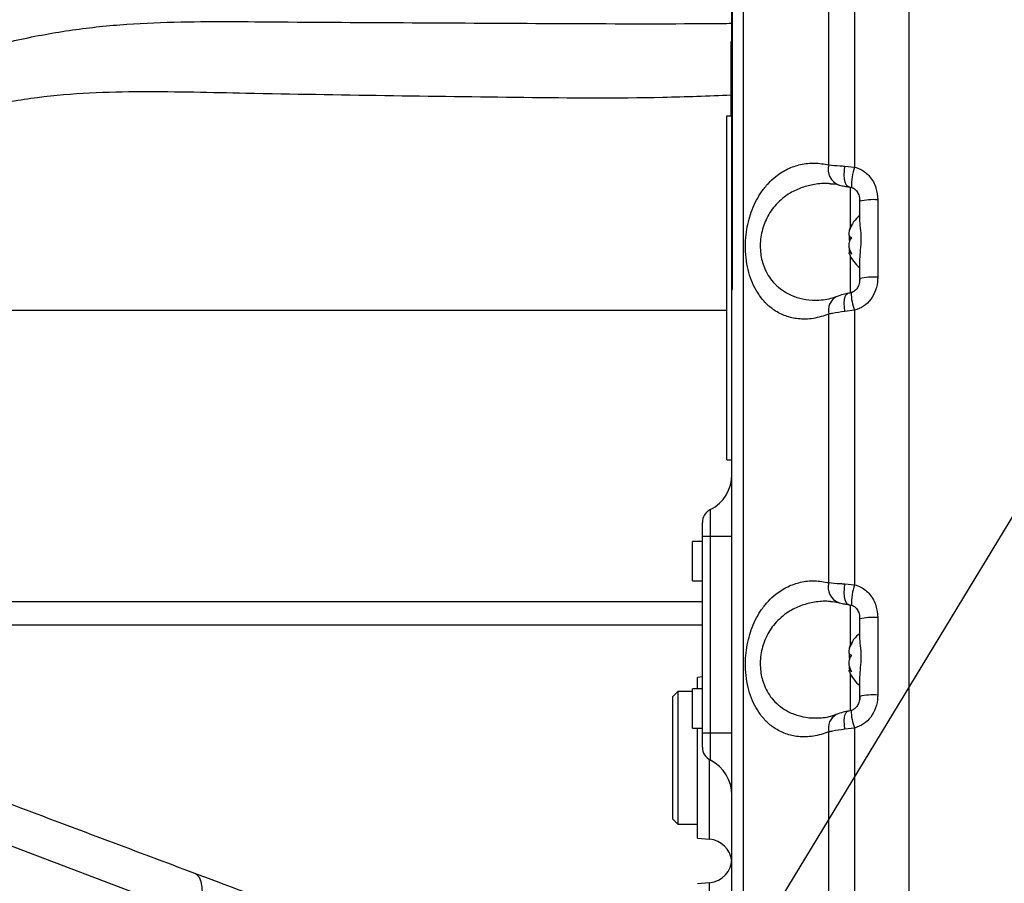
# Model space of a CAD drawing. Extents: x 0 to 16820, y 0 to 11880.
# Tile 30 of 77: x 7728 to 7929, y 6662 to 6838. Entities that reach past the tile are written whole.
import ezdxf

# ---------------------------------------------------------------- set-up
doc = ezdxf.new("R2010")
doc.units = 0
doc.header["$LTSCALE"] = 20
doc.layers.get('0').update_dxf_attribs({"linetype": 'CONTINUOUS'})
doc.styles.add('SLDTEXTSTYLE0', font='TXT', dxfattribs={"width": 0.605})
doc.dimstyles.new('SLDDIMSTYLE0', dxfattribs={"dimtxt": 100, "dimasz": 100, "dimexe": 0, "dimexo": 0.0625, "dimgap": 25, "dimtad": 1, "dimdec": 1, "dimrnd": 1e-09, "dimzin": 12, "dimtxsty": 'SLDTEXTSTYLE0', "dimsah": 1, "dimcen": 0, "dimazin": 3, "dimtfac": 1, "dimtofl": 0, "dimtmove": 0, "dimatfit": 3, "dimtolj": 1, "dimtzin": 12})
doc.dimstyles.new('SLDDIMSTYLE1', dxfattribs={"dimtxt": 100, "dimasz": 100, "dimexe": 0, "dimexo": 0.0625, "dimgap": 25, "dimtad": 1, "dimdec": 4, "dimlfac": 20, "dimzin": 12, "dimtxsty": 'SLDTEXTSTYLE0', "dimsah": 1, "dimcen": 0.09, "dimazin": 3, "dimtfac": 1, "dimtofl": 0, "dimtmove": 0, "dimatfit": 3, "dimtolj": 1, "dimtzin": 12})

# ---------------------------------------------------------------- blocks, each defined once
blk = doc.blocks.new('_D')
at = {"color": 7, "linetype": 'CONTINUOUS'}
blk.add_line((10599.79, 8574.46), (7791.16, 6507.87), dxfattribs=at)
blk.add_solid([(10599.79, 8574.46), (10510.36, 8527.27), (10528.14, 8503.11)], dxfattribs=at)
at = {"color": 7, "linetype": 'CONTINUOUS', "insert": (8954.78, 7524), "char_height": 100, "attachment_point": 1, "rotation": 36.3456, "style": 'SLDTEXTSTYLE0'}
blk.add_mtext('R3487', dxfattribs=at)
blk = doc.blocks.new('_D_1')
at = {"color": 7, "linetype": 'CONTINUOUS'}
for q in [(9232.57, 8882.9), (7791.16, 6507.87)]:
    blk.add_line((8490.54, 7660.25), q, dxfattribs=at)
blk.add_solid([(8490.54, 7660.25), (8555.25, 7737.96), (8529.6, 7753.52)], dxfattribs=at)
at = {"color": 7, "linetype": 'CONTINUOUS', "insert": (8912.41, 8603.77), "char_height": 100, "attachment_point": 1, "rotation": 58.7465, "style": 'SLDTEXTSTYLE0'}
blk.add_mtext('R1348', dxfattribs=at)
blk = doc.blocks.new('_D_2')
at = {"color": 7, "linetype": 'CONTINUOUS'}
for p, q in [((4317.75, 7120.33), (3817.21, 7208.59)), ((7831.16, 6507.87), (11826.43, 6507.87))]:
    blk.add_line(p, q, dxfattribs=at)
blk.add_arc((7791.16, 6507.87), 4005.26, 0, 170, dxfattribs=at)
for points in [[(3846.75, 7203.38), (3880.08, 7298.85), (3850.61, 7304.42)], [(11796.43, 6507.87), (11810.18, 6608.05), (11780.18, 6607.68)]]:
    blk.add_solid(points, dxfattribs=at)
at = {"color": 7, "linetype": 'CONTINUOUS', "insert": (8009.94, 10638.69), "char_height": 100, "attachment_point": 1, "rotation": 355, "style": 'SLDTEXTSTYLE0'}
blk.add_mtext('170°', dxfattribs=at)

msp = doc.modelspace()

# ---------------------------------------------------------------- linework, layer by layer
at = {"color": 7, "linetype": 'CONTINUOUS'}
for p, q in [((7873.3147209, 6783.1216252), (7873.3147209, 6952.6216483)), ((7909.1647242, 6892.5007975), (7909.1647242, 6522.5217056)), ((7873.0147232, 6818.5082472), (7873.0147232, 6833.6216307)), ((7872.1647237, 6818.5082472), (7873.1647258, 6818.5082472)), ((7872.1647237, 6748.5082543), (7872.1647237, 6818.5082472)), ((7899.1647263, 6801.3779617), (7899.1647263, 6801.1272049)), ((7899.1647263, 6797.6175046), (7899.1647263, 6801.1272049)), ((7897.399952, 6790.684799), (7897.0686023, 6790.684799)), ((7899.1647263, 6785.367111), (7899.1647263, 6788.8768113)), ((7899.1647263, 6785.367111), (7899.1647263, 6785.0790716)), ((7873.2147266, 6783.1216252), (7873.3147209, 6783.1216252)), ((7872.1647237, 6778.8716352), (7688.4861191, 6778.8716352)), ((7872.1647237, 6748.5082543), (7873.1647258, 6748.5082543)), ((7867.1647211, 6732.8716314), (7867.1647211, 6735.7103026)), ((7867.1647211, 6731.8716443), (7865.1647245, 6731.8716443)), ((7865.1647245, 6723.871643), (7865.1647245, 6731.8716443)), ((7867.1647211, 6692.8716398), (7867.1647211, 6732.8716314)), ((7865.1647245, 6723.871643), (7867.1647211, 6723.871643)), ((7899.1647263, 6716.2658817), (7899.1647263, 6716.1272115)), ((7899.1647263, 6712.6175112), (7899.1647263, 6716.1272115)), ((7867.1647211, 6714.8716396), (7694.7218676, 6714.8716396)), ((7897.399952, 6705.6848055), (7897.0686023, 6705.6848055)), ((7867.1647211, 6704.3090856), (7866.1647265, 6704.221586)), ((7866.1647265, 6701.8716431), (7866.1647265, 6704.221586)), ((7899.1647263, 6700.3671027), (7899.1647263, 6703.8768179)), ((7862.1647258, 6701.3716346), (7861.1647238, 6700.3716326)), ((7865.1647245, 6701.3716346), (7862.1647258, 6701.3716346)), ((7862.1647258, 6701.3716346), (7862.1647258, 6674.3716395)), ((7867.1647211, 6701.8716431), (7865.1647245, 6701.8716431)), ((7865.1647245, 6693.8716418), (7865.1647245, 6701.8716431)), ((7861.1647238, 6675.3716415), (7861.1647238, 6700.3716326)), ((7899.1647263, 6700.3671027), (7899.1647263, 6699.6962971)), ((7865.1647245, 6693.8716418), (7867.1647211, 6693.8716418)), ((7866.1647265, 6671.5216881), (7866.1647265, 6693.8716418)), ((7867.1647211, 6690.0329835), (7867.1647211, 6692.8716398)), ((7861.1647238, 6675.3716415), (7862.1647258, 6674.3716395)), ((7862.1647258, 6674.3716395), (7866.1647265, 6674.3716395)), ((7866.1647265, 6671.5216881), (7868.6005001, 6671.3085866)), ((7868.6005001, 6662.4346918), (7866.1647265, 6662.2215903))]:
    msp.add_line(p, q, dxfattribs=at)
at = {"color": 8, "linetype": 'CONTINUOUS'}
for p, q in [((7898.1042479, 6863.9124132), (7898.1042479, 6808.0733514)), ((7892.8806533, 6808.5026837), (7892.8806533, 6863.1268537)), ((7896.1559807, 6808.2533574), (7898.1042479, 6808.0733514)), ((7897.2693955, 6795.8152092), (7897.2693955, 6803.9915359)), ((7902.8160994, 6801.4012969), (7902.8160994, 6785.6411732)), ((7897.2693955, 6782.4131942), (7897.2693955, 6789.9280882)), ((7892.8806533, 6723.5026753), (7892.8806533, 6778.1268454)), ((7898.1042479, 6778.9124048), (7896.1559807, 6778.6746717)), ((7898.1042479, 6778.9124048), (7898.1042479, 6723.073358)), ((7868.8010846, 6732.8716314), (7868.8010846, 6738.3824683)), ((7868.8010846, 6732.8716314), (7867.1647211, 6732.8716314)), ((7868.8010846, 6692.8716398), (7868.8010846, 6732.8716314)), ((7873.1647258, 6732.8716314), (7868.8010846, 6732.8716314)), ((7896.1559807, 6723.253364), (7898.1042479, 6723.073358)), ((7690.0887688, 6719.6971423), (7867.1647211, 6719.6971423)), ((7897.2693955, 6710.8152008), (7897.2693955, 6718.9915276)), ((7902.8160994, 6716.4012885), (7902.8160994, 6700.6411797)), ((7764.6409006, 6655.4834938), (7630.3175961, 6706.3970065)), ((7897.2693955, 6697.4132008), (7897.2693955, 6704.9280799)), ((7898.1042479, 6693.9124114), (7896.1559807, 6693.6746633)), ((7898.1042479, 6693.9124114), (7898.1042479, 6638.0733496)), ((7868.8010846, 6692.8716398), (7867.1647211, 6692.8716398)), ((7873.1647258, 6692.8716398), (7868.8010846, 6692.8716398)), ((7868.8010846, 6687.3608029), (7868.8010846, 6692.8716398)), ((7892.8806533, 6638.5026819), (7892.8806533, 6693.1268519)), ((7868.6005001, 6671.3085866), (7868.6005001, 6687.4730534)), ((7868.6005001, 6629.308576), (7868.6005001, 6662.4346918))]:
    msp.add_line(p, q, dxfattribs=at)
at = {"color": 8, "linetype": 'CONTINUOUS', "flags": 128}
for points in [[(7896.9102402, 6804.0343619), (7896.6509451, 6804.1528857), (7896.3999425, 6804.4790721), (7896.2063392, 6804.9922979), (7896.0804318, 6805.6652046), (7896.0289334, 6806.4619994), (7896.0545708, 6807.3403037), (7896.1559807, 6808.2533574)], [(7896.1559807, 6778.6746717), (7896.0545708, 6779.5673406), (7896.0289334, 6780.3987062), (7896.0804318, 6781.124512), (7896.2063392, 6781.7061639), (7896.3999425, 6782.1126974), (7896.6509451, 6782.3224759), (7896.7285951, 6782.3439634)], [(7896.9102402, 6719.0343535), (7896.6509451, 6719.1528774), (7896.3999425, 6719.4790787), (7896.2063392, 6719.9922896), (7896.0804318, 6720.6651962), (7896.0289334, 6721.4619911), (7896.0545708, 6722.3402953), (7896.1559807, 6723.253364)], [(7896.1559807, 6693.6746633), (7896.0545708, 6694.5673323), (7896.0289334, 6695.3986979), (7896.0804318, 6696.1245036), (7896.2063392, 6696.7061556), (7896.3999425, 6697.112689), (7896.6509451, 6697.3224676), (7896.7285951, 6697.34397)], [(7764.6409006, 6655.4834938), (7765.0591725, 6657.1489668), (7765.3305785, 6658.7451345), (7765.4465244, 6660.221467), (7765.403339, 6661.5312195), (7765.2023912, 6662.6329071), (7764.8500421, 6663.4916759), (7764.357447, 6664.0803314), (7763.9347234, 6664.3223113)]]:
    msp.add_lwpolyline(points, dxfattribs=at)
at = {"color": 7, "linetype": 'CONTINUOUS'}
for centre, radius, start, end in [((7791.1647235, 6507.8716374), 3487, 190, 170), ((7791.1647235, 6507.8716374), 1348, 190, 170), ((7903.5637053, 6792.7522483), 7, 128.934088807, 158.314093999), ((7903.5637053, 6792.9910265), 7, 201.761895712, 231.065911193), ((7865.1647235, 6745.508256), 8, 297.035691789, 0), ((7870.1647235, 6735.710297), 3, 117.035691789, 180), ((7903.5637053, 6707.7522483), 7, 128.934088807, 158.314093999), ((7903.5637053, 6707.9910265), 7, 201.761895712, 231.065911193), ((7870.1647235, 6690.0329778), 3, 180, 242.964308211), ((7865.1647235, 6680.2350188), 8, 0, 62.964308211), ((7868.1647235, 6666.3276062), 5, 6.246504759, 85), ((7868.1647235, 6667.4156685), 5, 275, 0)]:
    msp.add_arc(centre, radius, start, end, dxfattribs=at)
at = {"color": 8, "linetype": 'CONTINUOUS'}
for centre, radius, start, end in [((7896.07853, 6807.5490209), 3.3370478, 163.394499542, 248.924210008), ((7909.6167075, 6804.160307), 12.1593027, 161.227283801, 181.111024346), ((7901.9606276, 6788.3393326), 13.0899482, 86.25285919, 102.332905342), ((7901.9607093, 6772.57673), 13.0924164, 86.253924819, 102.330909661), ((7895.8815789, 6778.9430283), 3.1099372, 119.007952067, 195.215102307), ((7907.3392046, 6782.5411618), 9.9223133, 180.22696863, 201.451704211), ((7896.078489, 6722.5490039), 3.3370109, 163.394154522, 248.92472115), ((7909.6167183, 6719.1603118), 12.1593135, 161.227292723, 181.111015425), ((7901.960596, 6703.3390513), 13.0902226, 86.252798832, 102.332500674), ((7901.9606409, 6687.5783437), 13.0908172, 86.253166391, 102.332133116), ((7907.3395915, 6697.5412424), 9.9227006, 180.227387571, 201.45128527), ((7895.8815597, 6693.9430315), 3.1099178, 119.007745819, 195.215135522)]:
    msp.add_arc(centre, radius, start, end, dxfattribs=at)
for points, knots in [([(7874.8883207, 6992.393235), (7874.8888293, 6992.3903569), (7874.8921279, 6992.3716872), (7874.907034, 6991.8598752), (7874.9376182, 6990.6581664), (7874.9748259, 6988.6551896), (7875.0090757, 6986.0397313), (7875.0449108, 6982.7036204), (7875.0814423, 6978.6650445), (7875.119009, 6973.9324234), (7875.1575159, 6968.5543834), (7875.1963465, 6962.5766752), (7875.2351105, 6956.0334176), (7875.2732532, 6948.9456588), (7875.3101214, 6941.3705118), (7875.3451975, 6933.378718), (7875.3774494, 6925.068876), (7875.4075688, 6916.4322536), (7875.4347145, 6907.5457529), (7875.4564338, 6898.4955714), (7875.4717105, 6889.3665387), (7875.4803033, 6867.5413118), (7875.4679739, 6799.6132696), (7875.4754248, 6704.6511142), (7875.476838, 6619.334255), (7875.4738301, 6577.1754034), (7875.4708505, 6559.1164512), (7875.4708749, 6541.0461524), (7875.4764304, 6522.9542929), (7875.4922004, 6505.6473923), (7875.5131765, 6489.1447518), (7875.5318697, 6473.5678295), (7875.5508002, 6458.2303922), (7875.5693735, 6443.2606383), (7875.5873907, 6428.7618724), (7875.6045891, 6414.8079815), (7875.6208987, 6401.5072915), (7875.6361445, 6388.9683689), (7875.6502923, 6377.2929931), (7875.6633914, 6366.5278661), (7875.6752307, 6356.7568057), (7875.685714, 6348.0666663), (7875.694665, 6340.542517), (7875.7021789, 6334.1960109), (7875.7082108, 6329.0724635), (7875.7124335, 6325.5056759), (7875.7151713, 6323.2554929), (7875.7168291, 6321.8440258), (7875.716934, 6321.7290946), (7875.7169892, 6321.668694)], [0, 0, 0, 0, 0.00247169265, 0.01603312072, 0.02958798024, 0.04042775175, 0.05130651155, 0.06218502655, 0.07302469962, 0.0838446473, 0.09470279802, 0.10556108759, 0.11638088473, 0.12724629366, 0.13815093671, 0.14905549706, 0.15992091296, 0.17070113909, 0.18151522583, 0.19237564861, 0.20325285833, 0.21408620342, 0.26992211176, 0.44443552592, 0.55141168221, 0.57282048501, 0.59424358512, 0.61565788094, 0.63704955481, 0.65843198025, 0.67695324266, 0.69554077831, 0.71412818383, 0.73264935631, 0.75116919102, 0.76975520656, 0.78834144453, 0.80686126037, 0.82539735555, 0.84399963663, 0.86260210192, 0.88113818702, 0.89967684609, 0.91828181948, 0.93688695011, 0.95542566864, 0.96976890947, 0.98411243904, 1, 1, 1, 1]), ([(7810.7662288, 6866.5827906), (7804.9498901, 6866.406268), (7793.3172577, 6866.053224), (7777.8519124, 6864.3257817), (7764.2851978, 6862.1258039), (7754.6737663, 6860.13401), (7746.7584078, 6858.2173676), (7740.2810713, 6856.4576723), (7733.2570312, 6854.3230813), (7725.4544946, 6851.7019081), (7716.8852341, 6848.5171246), (7707.7612559, 6844.7546616), (7698.2619614, 6840.4328192), (7688.4881024, 6835.5305641), (7678.5405832, 6829.9864511), (7668.5330247, 6823.8119605), (7658.6087506, 6817.0676605), (7648.2770184, 6809.332807), (7637.6886303, 6800.482174), (7626.9995227, 6790.4562554), (7616.848055, 6779.8027789), (7607.322431, 6768.5706132), (7598.4214365, 6756.8642458), (7593.108377, 6748.6445739), (7590.4584949, 6744.5450223)], [0, 0, 0, 0, 0.1002546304, 0.2005084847, 0.2673199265, 0.334131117, 0.3679946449, 0.4019369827, 0.4357971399, 0.4695483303, 0.5042900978, 0.5391702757, 0.5740560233, 0.608805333, 0.643850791, 0.6790232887, 0.7142148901, 0.7492865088, 0.7908618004, 0.8325959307, 0.8744833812, 0.9164365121, 0.9583228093, 1, 1, 1, 1]), ([(7693.7084396, 6823.0017519), (7697.6790136, 6824.5409402), (7705.6223443, 6827.6201629), (7716.8772164, 6831.2296048), (7727.9324696, 6834.0801604), (7738.9769218, 6836.1042197), (7750.0845039, 6837.2342177), (7761.0683181, 6837.6648455), (7772.0158382, 6837.6824351), (7788.8853217, 6837.5335237), (7811.7962702, 6837.4203149), (7840.4397491, 6837.2541086), (7861.1579543, 6837.1913921), (7871.6806817, 6837.3012654), (7873.1647258, 6837.316761)], [0, 0, 0, 0, 0.0614052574, 0.122844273, 0.1842932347, 0.2457122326, 0.3066322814, 0.3675651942, 0.4285133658, 0.4894543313, 0.6508070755, 0.8121595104, 0.9735084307, 1, 1, 1, 1]), ([(7873.0147232, 6822.6622439), (7868.3785526, 6822.4868316), (7854.3077275, 6821.9544536), (7830.8354748, 6822.1866158), (7802.5760152, 6822.5522681), (7780.2075411, 6822.9330598), (7763.7287776, 6823.2800804), (7753.1345951, 6823.4314364), (7742.5287811, 6823.1928753), (7731.8892774, 6822.3406345), (7721.2156905, 6820.4843632), (7710.5204718, 6817.7904857), (7699.8278425, 6814.5758085), (7692.7008022, 6812.2793673), (7689.1375979, 6811.1312485)], [0, 0, 0, 0, 0.0756174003, 0.2294995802, 0.3833837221, 0.5372679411, 0.594958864, 0.6526559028, 0.710339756, 0.7680128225, 0.8259892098, 0.8839830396, 0.9419966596, 1, 1, 1, 1]), ([(7892.8806533, 6778.1268454), (7891.8322981, 6777.787428), (7889.735775, 6777.1086539), (7886.7766546, 6777.0695644), (7884.0981378, 6777.6605343), (7881.9012197, 6778.7574707), (7880.0605931, 6780.2797339), (7878.6549792, 6781.9890468), (7877.54977, 6783.9393325), (7876.7262645, 6786.0292079), (7876.1634009, 6788.3618564), (7875.8916942, 6790.7601487), (7875.9062017, 6793.1217658), (7876.1491961, 6795.3410825), (7876.6115563, 6797.4529011), (7877.272178, 6799.4680302), (7878.1352682, 6801.3541963), (7879.2357321, 6803.1674582), (7880.5541091, 6804.7983662), (7882.3185057, 6806.4272034), (7884.5075873, 6807.78584), (7887.1688733, 6808.6918962), (7889.9884594, 6809.0139851), (7891.9165322, 6808.6731275), (7892.8806533, 6808.5026837)], [0, 0, 0, 0, 0.068013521, 0.1360148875, 0.1930128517, 0.2499580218, 0.2945057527, 0.3390048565, 0.3755525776, 0.4120667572, 0.4486601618, 0.4852284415, 0.5174388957, 0.5496554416, 0.5808439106, 0.612049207, 0.6457895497, 0.6795518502, 0.718814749, 0.7581041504, 0.8164457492, 0.8748427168, 0.9374158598, 1, 1, 1, 1]), ([(7892.8806533, 6808.5026837), (7893.6042797, 6808.4396735), (7894.5909074, 6808.3537623), (7895.8265898, 6808.274489), (7896.1559807, 6808.2533574)], [0, 0, 0, 0, 0.7334340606, 1, 1, 1, 1]), ([(7898.1042479, 6808.0733514), (7898.5467922, 6807.9252576), (7899.7138967, 6807.5346957), (7901.3751048, 6806.1329611), (7902.6133926, 6803.9207723), (7902.7508349, 6802.21248), (7902.8160994, 6801.4012969)], [0, 0, 0, 0, 0.15907571, 0.4195241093, 0.7243608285, 1, 1, 1, 1]), ([(7893.235748, 6804.6511805), (7893.0931261, 6804.6685866), (7891.9920518, 6804.8029652), (7890.0335305, 6804.5857447), (7887.4056825, 6803.9731449), (7884.7276173, 6802.7358121), (7882.2139577, 6800.740681), (7880.2159663, 6797.9019178), (7879.2434481, 6795.1964344), (7878.9181106, 6792.9532368), (7878.900424, 6790.7732888), (7879.2585217, 6788.9445877), (7879.8844435, 6787.2487284), (7880.5376325, 6785.9686305), (7881.6270134, 6784.5031452), (7883.0119461, 6783.219502), (7884.8220717, 6782.0904676), (7886.9857916, 6781.304275), (7889.2155598, 6780.8980739), (7890.6845881, 6780.9904732), (7891.2965705, 6781.0289657)], [0, 0, 0, 0, 0.0116036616, 0.0895829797, 0.1599350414, 0.2317929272, 0.3247098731, 0.4021320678, 0.4716127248, 0.5063264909, 0.5424003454, 0.6062752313, 0.6231845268, 0.6641367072, 0.7064006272, 0.758218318, 0.8114261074, 0.8798823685, 0.9499602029, 1, 1, 1, 1]), ([(7902.8160994, 6785.6411732), (7902.8142906, 6785.5116443), (7902.8018886, 6784.6235432), (7902.5070276, 6783.030958), (7901.4952797, 6781.124849), (7900.0080469, 6779.6364398), (7898.7391681, 6779.1538717), (7898.1042479, 6778.9124048)], [0, 0, 0, 0, 0.0442051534, 0.3030879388, 0.5416365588, 0.7706446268, 1, 1, 1, 1]), ([(7896.1559807, 6778.6746717), (7895.2609807, 6778.5555745), (7894.0447287, 6778.3937286), (7893.1238797, 6778.182609), (7892.8806533, 6778.1268454)], [0, 0, 0, 0, 0.7358672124, 1, 1, 1, 1]), ([(7892.8806533, 6693.1268519), (7891.8323164, 6692.7874267), (7889.7358702, 6692.1086498), (7886.7764903, 6692.0695701), (7884.0982249, 6692.6605203), (7881.9012127, 6693.7574834), (7880.0605903, 6695.2797204), (7878.654981, 6696.9890547), (7877.5497727, 6698.9393369), (7876.7262622, 6701.0292017), (7876.1634011, 6703.3618479), (7875.8916946, 6705.7601472), (7875.9061987, 6708.1217557), (7876.149206, 6710.3411215), (7876.6115357, 6712.4528113), (7877.2721929, 6714.4680896), (7878.1352639, 6716.3541731), (7879.2357753, 6718.1675138), (7880.554062, 6719.7983007), (7882.3184625, 6721.427169), (7884.507647, 6722.7858603), (7887.1689467, 6723.691919), (7889.9883122, 6724.0139742), (7891.9165093, 6723.6731136), (7892.8806533, 6723.5026753)], [0, 0, 0, 0, 0.0680136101, 0.1360124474, 0.193013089, 0.2499583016, 0.2945059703, 0.3390052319, 0.3755529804, 0.4120670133, 0.4486604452, 0.4852287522, 0.5174394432, 0.549655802, 0.5808450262, 0.6120494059, 0.6457895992, 0.679551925, 0.7188169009, 0.7581063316, 0.8164455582, 0.8748426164, 0.9374183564, 1, 1, 1, 1]), ([(7892.8806533, 6723.5026753), (7893.6042802, 6723.4396837), (7894.590909, 6723.3537978), (7895.8265899, 6723.2745017), (7896.1559807, 6723.253364)], [0, 0, 0, 0, 0.7334337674, 1, 1, 1, 1]), ([(7898.1042479, 6723.073358), (7898.5467932, 6722.9252629), (7899.7139088, 6722.5346948), (7901.3750861, 6721.1329926), (7902.6133974, 6718.920751), (7902.7508363, 6717.2124688), (7902.8160994, 6716.4012885)], [0, 0, 0, 0, 0.1590754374, 0.4195263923, 0.7243613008, 1, 1, 1, 1]), ([(7893.235748, 6719.6511722), (7893.0931259, 6719.6685835), (7891.9920525, 6719.8030023), (7890.0336286, 6719.5857737), (7887.4055273, 6718.9730697), (7884.7277757, 6717.7359208), (7882.2138435, 6715.7405681), (7880.2160031, 6712.901987), (7879.2434507, 6710.196427), (7878.9181071, 6707.9532463), (7878.9004399, 6705.7732334), (7879.2584504, 6703.9447526), (7879.8845058, 6702.2485935), (7880.5375416, 6700.9687724), (7881.6270775, 6699.503052), (7883.0119313, 6698.2195077), (7884.8220835, 6697.0904776), (7886.985773, 6696.3042551), (7889.2156456, 6695.8980823), (7890.6845969, 6695.9904792), (7891.2965705, 6696.0289723)], [0, 0, 0, 0, 0.0116036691, 0.0895828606, 0.1599316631, 0.2317924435, 0.3247063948, 0.402130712, 0.4716115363, 0.5063249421, 0.542398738, 0.6062750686, 0.623182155, 0.6641368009, 0.7063979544, 0.7582155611, 0.8114231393, 0.8798793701, 0.9499570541, 1, 1, 1, 1]), ([(7902.8160994, 6700.6411797), (7902.8142904, 6700.5116503), (7902.801887, 6699.6235057), (7902.5070332, 6698.030973), (7901.4952797, 6696.1248381), (7900.0080441, 6694.6364265), (7898.7391677, 6694.1538719), (7898.1042479, 6693.9124114)], [0, 0, 0, 0, 0.0442032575, 0.3030885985, 0.5416367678, 0.770644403, 1, 1, 1, 1]), ([(7896.1559807, 6693.6746633), (7895.2609902, 6693.5555753), (7894.0447636, 6693.3937433), (7893.1238815, 6693.182616), (7892.8806533, 6693.1268519)], [0, 0, 0, 0, 0.7358747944, 1, 1, 1, 1])]:
    msp.add_open_spline(points, degree=3, knots=knots, dxfattribs=at)
at = {"color": 7, "linetype": 'CONTINUOUS'}
for points, knots in [([(7873.1647258, 6329.0658391), (7873.1647258, 6329.1229671), (7873.1647258, 6329.2315613), (7873.1647258, 6330.5835477), (7873.1647258, 6332.7295802), (7873.1647258, 6336.0964718), (7873.1647258, 6340.9396469), (7873.1647258, 6347.0409024), (7873.1647258, 6354.293964), (7873.1647258, 6362.5830744), (7873.1647258, 6371.8687256), (7873.1647258, 6382.2378919), (7873.1647258, 6393.4960061), (7873.1647258, 6405.4812915), (7873.1647258, 6418.149533), (7873.1647258, 6431.6143843), (7873.1647258, 6445.6035613), (7873.1647258, 6459.9376211), (7873.1647258, 6474.5746481), (7873.1647258, 6489.627986), (7873.1647258, 6504.7816161), (7873.1647258, 6519.8184051), (7873.1647258, 6539.578472), (7873.1647258, 6574.2154807), (7873.1647258, 6643.466786), (7873.1647258, 6732.8817028), (7873.1647258, 6812.8378463), (7873.1647258, 6858.3858535), (7873.1647258, 6876.9431885), (7873.1647258, 6888.2268877), (7873.1647258, 6897.2347438), (7873.1647258, 6905.9805819), (7873.1647258, 6914.3248089), (7873.1647258, 6922.4008116), (7873.1647258, 6930.1584303), (7873.1647258, 6937.6471368), (7873.1647258, 6944.8010485), (7873.1647258, 6951.4965704), (7873.1647258, 6957.6908122), (7873.1647258, 6963.3450516), (7873.1647258, 6968.4676318), (7873.1647258, 6972.9647826), (7873.1647258, 6976.8119643), (7873.1647258, 6979.9900771), (7873.1647258, 6982.5022106), (7873.1647258, 6984.127328), (7873.1647258, 6985.2868865), (7873.1647258, 6985.6583379), (7873.1647258, 6985.6146525), (7873.1647258, 6985.5965472)], [0, 0, 0, 0, 0.0156631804, 0.0297740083, 0.0439448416, 0.0619322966, 0.0800444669, 0.0985505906, 0.1171930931, 0.1351822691, 0.1532965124, 0.1718048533, 0.1904493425, 0.2084311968, 0.2265376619, 0.2450375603, 0.2636731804, 0.2816645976, 0.2997808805, 0.3182916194, 0.3369388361, 0.3549223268, 0.3729574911, 0.4090280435, 0.4811691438, 0.6254513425, 0.734999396, 0.7726710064, 0.7915067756, 0.8026549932, 0.8138075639, 0.8243497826, 0.8349688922, 0.8452360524, 0.8556001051, 0.8660374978, 0.8765493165, 0.8871379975, 0.8975021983, 0.9079402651, 0.9184529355, 0.929042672, 0.9393996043, 0.9498301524, 0.9603349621, 0.9709167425, 0.9783899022, 0.9910437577, 1, 1, 1, 1]), ([(7586.4909713, 6747.871632), (7588.6531131, 6750.9017685), (7592.9831959, 6756.9701686), (7599.9400732, 6765.7445142), (7607.2383637, 6774.2778046), (7614.9005799, 6782.5281528), (7622.9162075, 6790.4936046), (7631.261827, 6798.1415902), (7639.9162735, 6805.4512094), (7649.1803447, 6812.6545728), (7659.0440563, 6819.6706429), (7669.4653894, 6826.4046843), (7680.0121345, 6832.5789198), (7690.4503154, 6838.0978853), (7700.6699572, 6842.9715597), (7710.5392927, 6847.2111195), (7720.0687132, 6850.8876589), (7729.073869, 6853.9996851), (7737.4560874, 6856.5928281), (7745.1188492, 6858.7142032), (7752.3293323, 6860.5044959), (7759.8947846, 6862.1794529), (7769.5487774, 6864.0189372), (7782.5371855, 6865.9601761), (7798.4792064, 6867.5464257), (7810.3399916, 6867.7632054), (7816.2734707, 6867.8716517)], [0, 0, 0, 0, 0.0310725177, 0.0622283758, 0.0934345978, 0.124773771, 0.156164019, 0.1877120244, 0.2193650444, 0.2511678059, 0.2867194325, 0.3224792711, 0.3584662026, 0.3947051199, 0.4298090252, 0.465175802, 0.5008228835, 0.53675263, 0.5722012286, 0.6079231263, 0.6439330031, 0.6858188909, 0.7363135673, 0.8038662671, 0.901882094, 1, 1, 1, 1]), ([(7893.2377671, 6804.6760953), (7893.7557429, 6804.6526303), (7894.2971698, 6804.628103), (7894.8492639, 6804.4378697), (7894.873177, 6804.4296301)], [0, 0, 0, 0, 0.95668654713, 1, 1, 1, 1]), ([(7894.8845689, 6804.4350243), (7894.9485444, 6804.4188841), (7895.2996831, 6804.3302962), (7895.9758697, 6804.178334), (7896.6406051, 6804.0826396), (7896.9171693, 6804.0428257)], [0, 0, 0, 0, 0.1151182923, 0.6318436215, 1, 1, 1, 1]), ([(7896.9138016, 6804.0294147), (7896.9446315, 6804.0263543), (7897.1121823, 6804.0097222), (7897.3647264, 6803.9522047), (7897.5640106, 6803.8964646), (7897.5913872, 6803.8888073)], [0, 0, 0, 0, 0.1628421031, 0.8849958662, 1, 1, 1, 1]), ([(7897.4556898, 6803.8926816), (7897.5529289, 6803.8749042), (7897.9021067, 6803.8110667), (7898.4308555, 6803.383965), (7898.9240335, 6802.6357611), (7899.1597351, 6801.8248564), (7899.1380371, 6801.3034647), (7899.1306995, 6801.1271453)], [0, 0, 0, 0, 0.0856602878, 0.3075990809, 0.5654607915, 0.8530515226, 1, 1, 1, 1]), ([(7899.1647263, 6788.8768113), (7899.2032727, 6789.4647922), (7899.2840066, 6790.6962981), (7899.528176, 6792.9010735), (7899.4155204, 6795.1506568), (7899.1900128, 6796.7120474), (7899.1695792, 6797.4437322), (7899.1647263, 6797.6175046)], [0, 0, 0, 0, 0.2143079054, 0.448860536, 0.692774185, 0.9270350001, 1, 1, 1, 1]), ([(7897.5720455, 6796.2243951), (7897.4234556, 6795.9948311), (7897.1660022, 6795.5970786), (7897.0037941, 6795.2161655), (7896.9787433, 6795.0533903), (7897.0498635, 6795.0733783), (7897.0686023, 6795.0786448)], [0, 0, 0, 0, 0.3663245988, 0.634710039, 0.9037532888, 1, 1, 1, 1]), ([(7897.5720455, 6793.6781144), (7897.4241517, 6793.7160537), (7897.1679187, 6793.7817853), (7896.998418, 6794.1834619), (7896.9924535, 6794.6914014), (7897.1354499, 6795.2999796), (7897.3490127, 6795.8236286), (7897.5173597, 6796.1261304), (7897.5720455, 6796.2243951)], [0, 0, 0, 0, 0.2355860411, 0.4081641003, 0.5811294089, 0.7450683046, 0.9171880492, 1, 1, 1, 1]), ([(7897.0680063, 6794.106046), (7897.0515604, 6794.0377766), (7896.9800653, 6793.7409882), (7896.9858808, 6793.2887635), (7897.0709058, 6792.9855393), (7897.1028452, 6792.8716338)], [0, 0, 0, 0, 0.157201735, 0.6834046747, 1, 1, 1, 1]), ([(7897.5720455, 6790.3253532), (7897.4241488, 6790.5919159), (7897.1678996, 6791.0537687), (7896.9984184, 6791.8462764), (7896.9924308, 6792.5233315), (7897.135483, 6793.1052568), (7897.3489957, 6793.4723254), (7897.5173586, 6793.6276595), (7897.5720455, 6793.6781144)], [0, 0, 0, 0, 0.2355714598, 0.4081565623, 0.5811591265, 0.7450654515, 0.9171933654, 1, 1, 1, 1]), ([(7897.0680063, 6791.6372216), (7897.0515604, 6791.6044382), (7896.9800876, 6791.4619631), (7896.9858652, 6791.111918), (7897.0709046, 6790.7828325), (7897.1028452, 6790.6592286)], [0, 0, 0, 0, 0.15726587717, 0.68347073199, 1, 1, 1, 1]), ([(7897.0692878, 6790.3999186), (7897.051975, 6790.4369664), (7896.9782905, 6790.5946448), (7897.0009729, 6790.6387659), (7897.0183258, 6790.6725204)], [0, 0, 0, 0, 0.2349577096, 1, 1, 1, 1]), ([(7897.0686023, 6790.6646228), (7897.0922406, 6790.6657588), (7897.1557345, 6790.6688101), (7897.3504685, 6790.5184176), (7897.5177101, 6790.3726967), (7897.5720455, 6790.3253532)], [0, 0, 0, 0, 0.2859203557, 0.7680014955, 1, 1, 1, 1]), ([(7899.1387312, 6785.2442658), (7899.1242929, 6784.9459328), (7899.0945633, 6784.3316456), (7898.737268, 6783.4869948), (7898.1751493, 6782.8528147), (7897.691402, 6782.5520475), (7897.4363152, 6782.5107572), (7897.4209105, 6782.5082636)], [0, 0, 0, 0, 0.2583791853, 0.5320196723, 0.7705515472, 0.9861435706, 1, 1, 1, 1]), ([(7894.3566431, 6781.6596723), (7893.8638106, 6781.489442), (7892.8471393, 6781.1382715), (7891.8251082, 6780.9477357), (7891.3302263, 6780.9663904), (7891.3020168, 6780.9674537)], [0, 0, 0, 0, 0.4701091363, 0.9697949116, 1, 1, 1, 1]), ([(7896.7247655, 6782.3379135), (7896.6242663, 6782.3196899), (7896.0683554, 6782.2188857), (7895.2468677, 6781.9953798), (7894.6273487, 6781.7480211), (7894.3783839, 6781.6486156)], [0, 0, 0, 0, 0.1166033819, 0.6449913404, 1, 1, 1, 1]), ([(7897.4154194, 6782.5038827), (7897.3928343, 6782.4970503), (7897.0968755, 6782.4075182), (7896.8149517, 6782.3577331), (7896.5545421, 6782.3117471)], [0, 0, 0, 0, 0.0763117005, 1, 1, 1, 1]), ([(7893.2377671, 6719.6760869), (7893.755743, 6719.6526293), (7894.29717, 6719.6281096), (7894.8492639, 6719.4378763), (7894.873177, 6719.4296366)], [0, 0, 0, 0, 0.9566865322, 1, 1, 1, 1]), ([(7894.8845689, 6719.4350159), (7894.9485493, 6719.4188801), (7895.2998882, 6719.3302724), (7895.9758312, 6719.1783513), (7896.6405935, 6719.0826388), (7896.9171693, 6719.0428174)], [0, 0, 0, 0, 0.11505685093, 0.63181752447, 1, 1, 1, 1]), ([(7896.9138016, 6719.0294212), (7896.9446315, 6719.026361), (7897.1121832, 6719.0097298), (7897.3647253, 6718.9521958), (7897.5640106, 6718.8964562), (7897.5913872, 6718.888799)], [0, 0, 0, 0, 0.16284145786, 0.88499632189, 1, 1, 1, 1]), ([(7897.4556898, 6718.8926882), (7897.5529288, 6718.8749051), (7897.9021036, 6718.811048), (7898.4308568, 6718.3839615), (7898.9240266, 6717.6357581), (7899.1597371, 6716.8248645), (7899.1380378, 6716.3034765), (7899.1306995, 6716.1271519)], [0, 0, 0, 0, 0.08566141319, 0.30760083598, 0.56546327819, 0.85304701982, 1, 1, 1, 1]), ([(7763.9389199, 6664.3301493), (7752.143372, 6668.757841), (7718.4887598, 6681.3907637), (7673.7429441, 6698.3991054), (7640.7940531, 6710.9840284), (7629.6677862, 6715.2337379)], [0, 0, 0, 0, 0.26329666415, 0.75122811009, 1, 1, 1, 1]), ([(7899.1647263, 6703.8768179), (7899.2032727, 6704.4647972), (7899.2840068, 6705.6962996), (7899.5281746, 6707.9010977), (7899.4155263, 6710.150534), (7899.1900025, 6711.712244), (7899.169578, 6712.4437468), (7899.1647263, 6712.6175112)], [0, 0, 0, 0, 0.2143070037, 0.4488586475, 0.6927697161, 0.9270191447, 1, 1, 1, 1]), ([(7897.5720455, 6711.2244016), (7897.4234554, 6710.9948405), (7897.1660005, 6710.5970912), (7897.0037951, 6710.2161489), (7896.9787435, 6710.0533987), (7897.0498635, 6710.0733853), (7897.0686023, 6710.0786513)], [0, 0, 0, 0, 0.3663240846, 0.63471190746, 0.90375342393, 1, 1, 1, 1]), ([(7897.5720455, 6708.678121), (7897.4241421, 6708.7160946), (7897.1678386, 6708.7818995), (7896.9984415, 6709.1833727), (7896.9924479, 6709.6914153), (7897.1354472, 6710.2999808), (7897.3490209, 6710.823626), (7897.5173601, 6711.1261318), (7897.5720455, 6711.2244016)], [0, 0, 0, 0, 0.23553442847, 0.40816042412, 0.58112870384, 0.74506791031, 0.91718467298, 1, 1, 1, 1]), ([(7897.0680063, 6709.1060525), (7897.0515604, 6709.0377782), (7896.9800693, 6708.7409854), (7896.9858785, 6708.2887568), (7897.0709055, 6707.9855407), (7897.1028452, 6707.8716404)], [0, 0, 0, 0, 0.1572129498, 0.6834146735, 1, 1, 1, 1]), ([(7897.5720455, 6705.3253597), (7897.4241487, 6705.5919341), (7897.167894, 6706.0538165), (7896.9984163, 6706.8462162), (7896.9924509, 6707.5234614), (7897.1354263, 6708.1050957), (7897.3490334, 6708.4723581), (7897.5173609, 6708.627666), (7897.5720455, 6708.678121)], [0, 0, 0, 0, 0.23556546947, 0.40815447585, 0.58115168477, 0.74509233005, 0.91718805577, 1, 1, 1, 1]), ([(7897.0680063, 6706.6372133), (7897.0515608, 6706.6044227), (7896.9800375, 6706.4618128), (7896.9858761, 6706.111941), (7897.0709073, 6705.7828444), (7897.1028452, 6705.6592351)], [0, 0, 0, 0, 0.1571404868, 0.6834206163, 1, 1, 1, 1]), ([(7897.0692878, 6705.3999102), (7897.051975, 6705.4369578), (7896.9782903, 6705.5946362), (7897.0009727, 6705.6387659), (7897.0183258, 6705.672527)], [0, 0, 0, 0, 0.2349568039, 1, 1, 1, 1]), ([(7897.0686023, 6705.6646145), (7897.0922474, 6705.6657454), (7897.1557822, 6705.6687843), (7897.3504638, 6705.5184018), (7897.5177094, 6705.3726973), (7897.5720455, 6705.3253597)], [0, 0, 0, 0, 0.28580680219, 0.76796743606, 1, 1, 1, 1]), ([(7899.1387312, 6700.2442724), (7899.1242927, 6699.9459372), (7899.0945626, 6699.3316402), (7898.7372644, 6698.487017), (7898.1751791, 6697.8528011), (7897.6913786, 6697.5521251), (7897.4363152, 6697.5107539), (7897.4209105, 6697.5082553)], [0, 0, 0, 0, 0.258379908, 0.5320257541, 0.7705595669, 0.9861428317, 1, 1, 1, 1]), ([(7896.7247655, 6697.3379201), (7896.6242663, 6697.3196964), (7896.0683555, 6697.2188919), (7895.2468648, 6696.9953917), (7894.6273484, 6696.7480188), (7894.3783839, 6696.6486073)], [0, 0, 0, 0, 0.1166031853, 0.6449902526, 1, 1, 1, 1]), ([(7897.4154194, 6697.5038892), (7897.3928343, 6697.4970517), (7897.0968952, 6697.4074579), (7896.8149605, 6697.3576996), (7896.5545421, 6697.3117388)], [0, 0, 0, 0, 0.0763165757, 1, 1, 1, 1]), ([(7894.3566431, 6696.6596788), (7893.8638919, 6696.4894491), (7892.8474249, 6696.1382925), (7891.8244945, 6695.947744), (7891.330225, 6695.9663817), (7891.3020168, 6695.9674454)], [0, 0, 0, 0, 0.47010860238, 0.96975885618, 1, 1, 1, 1]), ([(7803.1268607, 6649.6423728), (7799.724501, 6650.9128175), (7788.1544269, 6655.2330958), (7775.0783041, 6660.132895), (7765.3954042, 6663.7753777), (7763.9361297, 6664.324323)], [0, 0, 0, 0, 0.2613294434, 0.8886776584, 1, 1, 1, 1])]:
    msp.add_open_spline(points, degree=3, knots=knots, dxfattribs=at)

# ---------------------------------------------------------------- dimensions: what is measured, and where the dimension line sits
dim = msp.add_angular_dim_2l(base=(8140.2463275, 10497.8926284), line1=((6833.3630896, 6507.8716374), (7791.1647235, 6507.8716374)), line2=((4357.1400888, 7113.3828329), (6463.6438724, 6741.9493809)), dimstyle='SLDDIMSTYLE1', dxfattribs=at)
dim.commit()
dim.dimension.update_dxf_attribs({"geometry": '_D_2', "text_midpoint": (8140.2463275, 10497.8926284), "dimtype": 162})
for mpoint, picture, middle in [((8490.5424676, 7660.2495143), '_D_1', (9128.1680713, 8710.8770973)), ((10599.7943733, 8574.4554102), '_D', (9195.4797484, 7541.1637238))]:
    dim = msp.add_radius_dim(center=(7791.1647235, 6507.8716374), mpoint=mpoint, dimstyle='SLDDIMSTYLE0', dxfattribs=at)
    dim.commit()
    dim.dimension.update_dxf_attribs({"geometry": picture, "text_midpoint": middle, "dimtype": 164})

doc.saveas('drawing.dxf')
